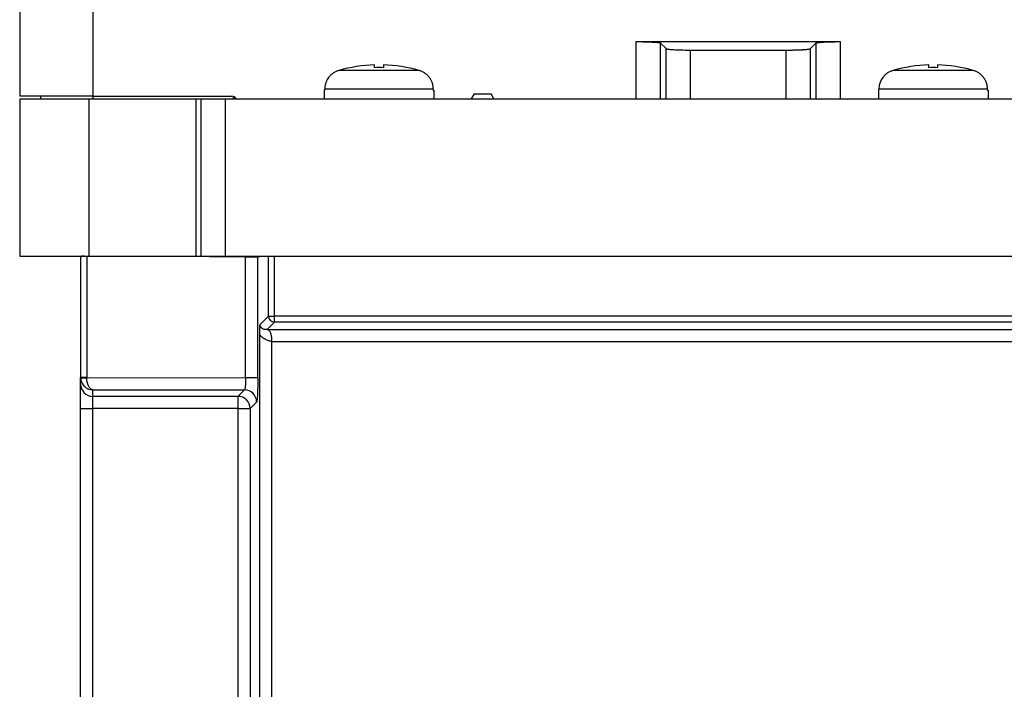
# Model space of a CAD drawing. Header units: inches. Extents: x -14 to 120, y -144 to -15.
# Tile 2 of 16: x -14 to 43, y -105 to -67. Entities that reach past the tile are written whole.
import ezdxf

# ---------------------------------------------------------------- set-up
doc = ezdxf.new("R2010")
doc.units = ezdxf.units.IN
doc.header["$MEASUREMENT"] = 0

# ---------------------------------------------------------------- blocks, each defined once
blk = doc.blocks.new('block 6')
at = {"color": 7, "lineweight": 25}
blk.add_lwpolyline([(13.528, -71.316), (13.366, -71.036)], dxfattribs=at)
blk = doc.blocks.new('block 7')
at = {"color": 7, "lineweight": 25}
blk.add_lwpolyline([(12.386, -71.036), (12.225, -71.316)], dxfattribs=at)
blk = doc.blocks.new('block 29')
at = {"color": 7, "lineweight": 25}
blk.add_lwpolyline([(-1.898, -80.369), (-1.898, -71.316)], dxfattribs=at)
blk = doc.blocks.new('block 30')
at = {"color": 7, "lineweight": 25}
blk.add_lwpolyline([(-1.898, -71.316), (107.451, -71.316)], dxfattribs=at)
blk = doc.blocks.new('block 32')
at = {"color": 7, "lineweight": 25}
blk.add_lwpolyline([(-1.898, -80.369), (107.451, -80.369)], dxfattribs=at)
blk = doc.blocks.new('block 36')
at = {"color": 7, "lineweight": 25}
blk.add_lwpolyline([(-3.298, -80.369), (-3.298, -71.316)], dxfattribs=at)
blk = doc.blocks.new('block 37')
at = {"color": 7, "lineweight": 25}
blk.add_lwpolyline([(-3.298, -71.316), (-1.898, -71.316)], dxfattribs=at)
blk = doc.blocks.new('block 38')
at = {"color": 7, "lineweight": 25}
blk.add_lwpolyline([(-3.298, -80.369), (-1.898, -80.369)], dxfattribs=at)
blk = doc.blocks.new('block 42')
at = {"color": 7, "lineweight": 25}
blk.add_lwpolyline([(-3.574, -80.369), (-3.574, -71.316)], dxfattribs=at)
blk = doc.blocks.new('block 43')
at = {"color": 7, "lineweight": 25}
blk.add_lwpolyline([(-3.574, -71.316), (-3.298, -71.316)], dxfattribs=at)
blk = doc.blocks.new('block 44')
at = {"color": 7, "lineweight": 25}
blk.add_lwpolyline([(-3.574, -80.369), (-3.298, -80.369)], dxfattribs=at)
blk = doc.blocks.new('block 52')
at = {"color": 7, "lineweight": 25}
blk.add_lwpolyline([(3.776, -70.826), (3.804, -70.826)], dxfattribs=at)
blk = doc.blocks.new('block 53')
at = {"color": 7, "lineweight": 25}
blk.add_lwpolyline([(3.804, -70.826), (3.804, -70.765)], dxfattribs=at)
blk = doc.blocks.new('block 54')
at = {"color": 7, "lineweight": 25}
blk.add_lwpolyline([(10.048, -70.765), (3.804, -70.765)], dxfattribs=at)
blk = doc.blocks.new('block 55')
at = {"color": 7, "lineweight": 25}
blk.add_lwpolyline([(10.048, -70.826), (10.048, -70.765)], dxfattribs=at)
blk = doc.blocks.new('block 56')
at = {"color": 7, "lineweight": 25}
blk.add_lwpolyline([(10.048, -70.826), (10.076, -70.826)], dxfattribs=at)
blk = doc.blocks.new('block 57')
at = {"color": 7, "lineweight": 25}
blk.add_lwpolyline([(10.076, -70.826), (10.076, -71.316)], dxfattribs=at)
blk = doc.blocks.new('block 58')
at = {"color": 7, "lineweight": 25}
blk.add_lwpolyline([(3.776, -70.826), (3.776, -71.316)], dxfattribs=at)
blk = doc.blocks.new('block 59')
at = {"color": 7, "lineweight": 25}
blk.add_lwpolyline([(35.626, -70.826), (35.654, -70.826)], dxfattribs=at)
blk = doc.blocks.new('block 60')
at = {"color": 7, "lineweight": 25}
blk.add_lwpolyline([(35.654, -70.826), (35.654, -70.765)], dxfattribs=at)
blk = doc.blocks.new('block 61')
at = {"color": 7, "lineweight": 25}
blk.add_lwpolyline([(41.898, -70.765), (35.654, -70.765)], dxfattribs=at)
blk = doc.blocks.new('block 62')
at = {"color": 7, "lineweight": 25}
blk.add_lwpolyline([(41.898, -70.826), (41.898, -70.765)], dxfattribs=at)
blk = doc.blocks.new('block 63')
at = {"color": 7, "lineweight": 25}
blk.add_lwpolyline([(41.898, -70.826), (41.926, -70.826)], dxfattribs=at)
blk = doc.blocks.new('block 64')
at = {"color": 7, "lineweight": 25}
blk.add_lwpolyline([(41.926, -70.826), (41.926, -71.316)], dxfattribs=at)
blk = doc.blocks.new('block 65')
at = {"color": 7, "lineweight": 25}
blk.add_lwpolyline([(35.626, -70.826), (35.626, -71.316)], dxfattribs=at)
blk = doc.blocks.new('block 66')
at = {"color": 7, "lineweight": 25}
blk.add_open_spline([(36.472, -69.689), (36.445, -69.698), (36.418, -69.706), (36.392, -69.716), (36.365, -69.725), (36.338, -69.736), (36.312, -69.748), (36.285, -69.76), (36.259, -69.774), (36.233, -69.788), (36.207, -69.802), (36.181, -69.818), (36.156, -69.834), (36.131, -69.851), (36.106, -69.869), (36.082, -69.888), (36.057, -69.908), (36.033, -69.928), (36.011, -69.949), (35.987, -69.971), (35.965, -69.994), (35.943, -70.017), (35.921, -70.042), (35.9, -70.067), (35.881, -70.093), (35.853, -70.13), (35.827, -70.169), (35.803, -70.209), (35.78, -70.25), (35.759, -70.293), (35.74, -70.337), (35.722, -70.381), (35.706, -70.427), (35.693, -70.473), (35.68, -70.52), (35.67, -70.568), (35.664, -70.617), (35.658, -70.666), (35.656, -70.715), (35.654, -70.765)], degree=3, knots=[0, 0, 0, 0, 1, 1, 1, 2, 2, 2, 3, 3, 3, 4, 4, 4, 5, 5, 5, 6, 6, 6, 7, 7, 7, 8, 8, 8, 9, 9, 9, 10, 10, 10, 11, 11, 11, 12, 12, 12, 13, 13, 13, 13], dxfattribs=at)
blk = doc.blocks.new('block 67')
at = {"color": 7, "lineweight": 25}
blk.add_lwpolyline([(41.081, -69.689), (36.472, -69.689)], dxfattribs=at)
blk = doc.blocks.new('block 68')
at = {"color": 7, "lineweight": 25}
blk.add_open_spline([(41.898, -70.765), (41.898, -70.737), (41.897, -70.71), (41.895, -70.682), (41.893, -70.655), (41.89, -70.628), (41.886, -70.601), (41.882, -70.574), (41.877, -70.547), (41.871, -70.52), (41.865, -70.494), (41.858, -70.468), (41.85, -70.442), (41.842, -70.417), (41.834, -70.391), (41.824, -70.366), (41.815, -70.342), (41.804, -70.317), (41.793, -70.293), (41.782, -70.269), (41.77, -70.246), (41.757, -70.223), (41.744, -70.2), (41.731, -70.178), (41.716, -70.156), (41.702, -70.134), (41.687, -70.113), (41.672, -70.093), (41.633, -70.041), (41.589, -69.993), (41.542, -69.949), (41.496, -69.907), (41.448, -69.869), (41.396, -69.834), (41.346, -69.801), (41.294, -69.772), (41.24, -69.748), (41.188, -69.725), (41.134, -69.707), (41.081, -69.689)], degree=3, knots=[0, 0, 0, 0, 1, 1, 1, 2, 2, 2, 3, 3, 3, 4, 4, 4, 5, 5, 5, 6, 6, 6, 7, 7, 7, 8, 8, 8, 9, 9, 9, 10, 10, 10, 11, 11, 11, 12, 12, 12, 13, 13, 13, 13], dxfattribs=at)
blk = doc.blocks.new('block 69')
at = {"color": 7, "lineweight": 25}
blk.add_open_spline([(4.622, -69.689), (4.595, -69.698), (4.568, -69.706), (4.542, -69.716), (4.515, -69.725), (4.488, -69.736), (4.462, -69.748), (4.435, -69.76), (4.409, -69.774), (4.383, -69.788), (4.357, -69.802), (4.332, -69.818), (4.306, -69.834), (4.281, -69.851), (4.256, -69.869), (4.232, -69.888), (4.207, -69.908), (4.184, -69.928), (4.16, -69.949), (4.137, -69.971), (4.115, -69.994), (4.093, -70.017), (4.071, -70.042), (4.051, -70.067), (4.031, -70.093), (4.003, -70.13), (3.977, -70.169), (3.953, -70.209), (3.93, -70.25), (3.908, -70.293), (3.89, -70.337), (3.872, -70.381), (3.856, -70.427), (3.843, -70.473), (3.83, -70.52), (3.82, -70.568), (3.814, -70.617), (3.808, -70.666), (3.806, -70.715), (3.804, -70.765)], degree=3, knots=[0, 0, 0, 0, 1, 1, 1, 2, 2, 2, 3, 3, 3, 4, 4, 4, 5, 5, 5, 6, 6, 6, 7, 7, 7, 8, 8, 8, 9, 9, 9, 10, 10, 10, 11, 11, 11, 12, 12, 12, 13, 13, 13, 13], dxfattribs=at)
blk = doc.blocks.new('block 70')
at = {"color": 7, "lineweight": 25}
blk.add_lwpolyline([(9.23, -69.689), (4.622, -69.689)], dxfattribs=at)
blk = doc.blocks.new('block 71')
at = {"color": 7, "lineweight": 25}
blk.add_open_spline([(10.048, -70.765), (10.047, -70.737), (10.047, -70.71), (10.045, -70.682), (10.043, -70.655), (10.04, -70.628), (10.036, -70.601), (10.032, -70.574), (10.027, -70.547), (10.021, -70.52), (10.015, -70.494), (10.008, -70.468), (10, -70.442), (9.992, -70.417), (9.984, -70.391), (9.974, -70.366), (9.964, -70.342), (9.954, -70.317), (9.943, -70.293), (9.932, -70.269), (9.92, -70.246), (9.907, -70.223), (9.894, -70.2), (9.881, -70.178), (9.866, -70.156), (9.852, -70.134), (9.837, -70.113), (9.821, -70.093), (9.783, -70.041), (9.739, -69.993), (9.692, -69.949), (9.646, -69.907), (9.598, -69.869), (9.546, -69.834), (9.496, -69.801), (9.445, -69.772), (9.39, -69.748), (9.338, -69.725), (9.285, -69.707), (9.23, -69.689)], degree=3, knots=[0, 0, 0, 0, 1, 1, 1, 2, 2, 2, 3, 3, 3, 4, 4, 4, 5, 5, 5, 6, 6, 6, 7, 7, 7, 8, 8, 8, 9, 9, 9, 10, 10, 10, 11, 11, 11, 12, 12, 12, 13, 13, 13, 13], dxfattribs=at)
blk = doc.blocks.new('block 75')
at = {"color": 7, "lineweight": 25}
blk.add_lwpolyline([(104.634, -83.807), (0.919, -83.807)], dxfattribs=at)
blk = doc.blocks.new('block 77')
at = {"color": 7, "lineweight": 25}
blk.add_lwpolyline([(104.634, -84.157), (0.919, -84.157)], dxfattribs=at)
blk = doc.blocks.new('block 78')
at = {"color": 7, "lineweight": 25}
blk.add_lwpolyline([(0.919, -84.157), (0.919, -83.807)], dxfattribs=at)
blk = doc.blocks.new('block 81')
at = {"color": 7, "lineweight": 25}
blk.add_open_spline([(0.569, -83.807), (0.57, -84), (0.726, -84.156), (0.919, -84.157)], degree=3, dxfattribs=at)
blk = doc.blocks.new('block 82')
at = {"color": 7, "lineweight": 25}
blk.add_lwpolyline([(0.569, -83.807), (0.919, -83.807)], dxfattribs=at)
blk = doc.blocks.new('block 83')
at = {"color": 7, "lineweight": 25}
blk.add_lwpolyline([(0.569, -83.807), (0.569, -80.369)], dxfattribs=at)
blk = doc.blocks.new('block 84')
at = {"color": 7, "lineweight": 25}
blk.add_lwpolyline([(0.919, -83.807), (0.919, -80.369)], dxfattribs=at)
blk = doc.blocks.new('block 90')
at = {"color": 7, "lineweight": 25}
blk.add_open_spline([(0.494, -84.582), (0.413, -84.593), (0.345, -84.583), (0.29, -84.563), (0.236, -84.543), (0.195, -84.513), (0.165, -84.482), (0.136, -84.451), (0.117, -84.417), (0.106, -84.385), (0.1, -84.368), (0.096, -84.352), (0.093, -84.337), (0.091, -84.321), (0.089, -84.305), (0.089, -84.287)], degree=3, knots=[0, 0, 0, 0, 1, 1, 1, 2, 2, 2, 3, 3, 3, 4, 4, 4, 5, 5, 5, 5], dxfattribs=at)
blk = doc.blocks.new('block 91')
at = {"color": 7, "lineweight": 25}
blk.add_lwpolyline([(0.089, -84.287), (0.569, -83.807)], dxfattribs=at)
blk = doc.blocks.new('block 92')
at = {"color": 7, "lineweight": 25}
blk.add_lwpolyline([(0.494, -84.582), (0.919, -84.157)], dxfattribs=at)
blk = doc.blocks.new('block 93')
at = {"color": 7, "lineweight": 25}
blk.add_lwpolyline([(0.494, -84.582), (105.059, -84.582)], dxfattribs=at)
blk = doc.blocks.new('block 94')
at = {"color": 7, "lineweight": 25}
blk.add_open_spline([(0.075, -84.883), (0.075, -84.857), (0.075, -84.832), (0.075, -84.806), (0.075, -84.781), (0.075, -84.757), (0.075, -84.732), (0.076, -84.708), (0.076, -84.684), (0.076, -84.66), (0.077, -84.637), (0.077, -84.614), (0.078, -84.592), (0.078, -84.569), (0.079, -84.547), (0.079, -84.525), (0.08, -84.493), (0.081, -84.462), (0.082, -84.433), (0.083, -84.404), (0.084, -84.377), (0.085, -84.353), (0.087, -84.329), (0.088, -84.308), (0.089, -84.287)], degree=3, knots=[0, 0, 0, 0, 1, 1, 1, 2, 2, 2, 3, 3, 3, 4, 4, 4, 5, 5, 5, 6, 6, 6, 7, 7, 7, 8, 8, 8, 8], dxfattribs=at)
blk = doc.blocks.new('block 95')
at = {"color": 7, "lineweight": 25}
blk.add_lwpolyline([(0.075, -136.388), (0.075, -84.883)], dxfattribs=at)
blk = doc.blocks.new('block 97')
at = {"color": 7, "lineweight": 25}
blk.add_lwpolyline([(-0.479, -89.124), (-0.479, -135.828)], dxfattribs=at)
blk = doc.blocks.new('block 98')
at = {"color": 7, "lineweight": 25}
blk.add_lwpolyline([(-0.109, -88.754), (-0.479, -89.124)], dxfattribs=at)
blk = doc.blocks.new('block 99')
at = {"color": 7, "lineweight": 25}
blk.add_open_spline([(-0.039, -87.356), (-0.039, -87.385), (-0.039, -87.415), (-0.039, -87.444), (-0.039, -87.474), (-0.039, -87.503), (-0.04, -87.532), (-0.04, -87.562), (-0.04, -87.591), (-0.04, -87.619), (-0.041, -87.648), (-0.041, -87.677), (-0.041, -87.705), (-0.042, -87.733), (-0.042, -87.761), (-0.043, -87.789), (-0.043, -87.818), (-0.044, -87.845), (-0.044, -87.873)], degree=3, knots=[0, 0, 0, 0, 1, 1, 1, 2, 2, 2, 3, 3, 3, 4, 4, 4, 5, 5, 5, 6, 6, 6, 6], dxfattribs=at)
blk = doc.blocks.new('block 100')
at = {"color": 7, "lineweight": 25}
blk.add_lwpolyline([(-0.039, -87.356), (-0.039, -80.411)], dxfattribs=at)
blk = doc.blocks.new('block 101')
at = {"color": 7, "lineweight": 25}
blk.add_lwpolyline([(-0.039, -80.411), (0.213, -80.369)], dxfattribs=at)
blk = doc.blocks.new('block 173')
at = {"color": 7, "lineweight": 25}
blk.add_lwpolyline([(39.028, -69.37), (39.028, -69.53)], dxfattribs=at)
blk = doc.blocks.new('block 174')
at = {"color": 7, "lineweight": 25}
blk.add_open_spline([(41.081, -69.689), (40.412, -69.499), (39.723, -69.391), (39.028, -69.37)], degree=3, dxfattribs=at)
blk = doc.blocks.new('block 175')
at = {"color": 7, "lineweight": 25}
blk.add_open_spline([(38.524, -69.37), (37.83, -69.391), (37.14, -69.499), (36.472, -69.689)], degree=3, dxfattribs=at)
blk = doc.blocks.new('block 176')
at = {"color": 7, "lineweight": 25}
blk.add_lwpolyline([(38.524, -69.53), (38.524, -69.37)], dxfattribs=at)
blk = doc.blocks.new('block 177')
at = {"color": 7, "lineweight": 25}
blk.add_open_spline([(39.028, -69.53), (38.86, -69.525), (38.692, -69.525), (38.524, -69.53)], degree=3, dxfattribs=at)
blk = doc.blocks.new('block 178')
at = {"color": 7, "lineweight": 25}
blk.add_lwpolyline([(7.178, -69.37), (7.178, -69.53)], dxfattribs=at)
blk = doc.blocks.new('block 179')
at = {"color": 7, "lineweight": 25}
blk.add_open_spline([(9.23, -69.689), (8.562, -69.499), (7.873, -69.391), (7.178, -69.37)], degree=3, dxfattribs=at)
blk = doc.blocks.new('block 180')
at = {"color": 7, "lineweight": 25}
blk.add_open_spline([(6.674, -69.37), (5.979, -69.391), (5.29, -69.499), (4.622, -69.689)], degree=3, dxfattribs=at)
blk = doc.blocks.new('block 181')
at = {"color": 7, "lineweight": 25}
blk.add_lwpolyline([(6.674, -69.53), (6.674, -69.37)], dxfattribs=at)
blk = doc.blocks.new('block 182')
at = {"color": 7, "lineweight": 25}
blk.add_open_spline([(7.178, -69.53), (7.01, -69.525), (6.842, -69.525), (6.674, -69.53)], degree=3, dxfattribs=at)
blk = doc.blocks.new('block 212')
at = {"color": 7, "lineweight": 25}
blk.add_open_spline([(23.436, -68.436), (23.439, -68.438), (23.442, -68.44), (23.446, -68.443), (23.451, -68.445), (23.457, -68.447), (23.464, -68.449), (23.471, -68.451), (23.48, -68.453), (23.489, -68.455), (23.499, -68.457), (23.51, -68.459), (23.522, -68.461), (23.534, -68.463), (23.548, -68.465), (23.562, -68.467), (23.577, -68.469), (23.593, -68.471), (23.61, -68.473), (23.627, -68.475), (23.645, -68.476), (23.665, -68.478), (23.684, -68.48), (23.705, -68.482), (23.727, -68.483), (23.749, -68.485), (23.772, -68.487), (23.796, -68.488), (23.821, -68.49), (23.847, -68.492), (23.874, -68.493), (23.926, -68.496), (23.982, -68.499), (24.041, -68.501), (24.098, -68.504), (24.159, -68.506), (24.221, -68.508), (24.283, -68.51), (24.347, -68.511), (24.413, -68.513), (24.48, -68.514), (24.548, -68.515), (24.617, -68.515), (24.689, -68.516), (24.761, -68.516), (24.833, -68.516)], degree=3, knots=[0, 0, 0, 0, 1, 1, 1, 2, 2, 2, 3, 3, 3, 4, 4, 4, 5, 5, 5, 6, 6, 6, 7, 7, 7, 8, 8, 8, 9, 9, 9, 10, 10, 10, 11, 11, 11, 12, 12, 12, 13, 13, 13, 14, 14, 14, 15, 15, 15, 15], dxfattribs=at)
blk = doc.blocks.new('block 213')
at = {"color": 7, "lineweight": 25}
blk.add_lwpolyline([(24.833, -71.316), (24.833, -68.516)], dxfattribs=at)
blk = doc.blocks.new('block 214')
at = {"color": 7, "lineweight": 25}
blk.add_lwpolyline([(23.436, -71.316), (23.436, -68.436)], dxfattribs=at)
blk = doc.blocks.new('block 215')
at = {"color": 7, "lineweight": 25}
blk.add_open_spline([(30.319, -68.516), (30.356, -68.516), (30.392, -68.516), (30.429, -68.516), (30.464, -68.516), (30.5, -68.516), (30.535, -68.515), (30.57, -68.515), (30.605, -68.515), (30.639, -68.514), (30.673, -68.514), (30.706, -68.513), (30.739, -68.513), (30.772, -68.512), (30.805, -68.511), (30.837, -68.511), (30.869, -68.51), (30.9, -68.509), (30.931, -68.508), (30.962, -68.507), (30.993, -68.506), (31.023, -68.505), (31.053, -68.504), (31.082, -68.503), (31.111, -68.501), (31.14, -68.5), (31.169, -68.499), (31.196, -68.497), (31.225, -68.496), (31.252, -68.495), (31.279, -68.493), (31.331, -68.49), (31.381, -68.487), (31.425, -68.483), (31.469, -68.48), (31.508, -68.476), (31.543, -68.473), (31.577, -68.469), (31.606, -68.465), (31.63, -68.461), (31.655, -68.457), (31.675, -68.453), (31.688, -68.449), (31.702, -68.445), (31.709, -68.44), (31.717, -68.436)], degree=3, knots=[0, 0, 0, 0, 1, 1, 1, 2, 2, 2, 3, 3, 3, 4, 4, 4, 5, 5, 5, 6, 6, 6, 7, 7, 7, 8, 8, 8, 9, 9, 9, 10, 10, 10, 11, 11, 11, 12, 12, 12, 13, 13, 13, 14, 14, 14, 15, 15, 15, 15], dxfattribs=at)
blk = doc.blocks.new('block 216')
at = {"color": 7, "lineweight": 25}
blk.add_lwpolyline([(31.717, -71.316), (31.717, -68.436)], dxfattribs=at)
blk = doc.blocks.new('block 217')
at = {"color": 7, "lineweight": 25}
blk.add_lwpolyline([(30.319, -71.316), (30.319, -68.516)], dxfattribs=at)
blk = doc.blocks.new('block 218')
at = {"color": 7, "lineweight": 25}
blk.add_lwpolyline([(24.833, -68.516), (30.319, -68.516)], dxfattribs=at)
blk = doc.blocks.new('block 219')
at = {"color": 7, "lineweight": 25}
blk.add_lwpolyline([(23.113, -68.113), (23.436, -68.436)], dxfattribs=at)
blk = doc.blocks.new('block 220')
at = {"color": 7, "lineweight": 25}
blk.add_open_spline([(21.715, -68.032), (21.752, -68.033), (21.789, -68.033), (21.825, -68.033), (21.861, -68.033), (21.896, -68.033), (21.931, -68.033), (21.966, -68.034), (22.001, -68.034), (22.035, -68.034), (22.069, -68.035), (22.102, -68.035), (22.135, -68.036), (22.168, -68.037), (22.201, -68.038), (22.233, -68.038), (22.265, -68.039), (22.296, -68.04), (22.327, -68.041), (22.358, -68.042), (22.389, -68.043), (22.419, -68.044), (22.449, -68.045), (22.478, -68.046), (22.507, -68.048), (22.536, -68.049), (22.565, -68.05), (22.593, -68.051), (22.621, -68.053), (22.648, -68.054), (22.675, -68.056), (22.727, -68.059), (22.777, -68.062), (22.822, -68.065), (22.865, -68.069), (22.905, -68.072), (22.939, -68.076), (22.973, -68.08), (23.002, -68.084), (23.027, -68.087), (23.051, -68.092), (23.071, -68.096), (23.084, -68.1), (23.098, -68.104), (23.106, -68.109), (23.113, -68.113)], degree=3, knots=[0, 0, 0, 0, 1, 1, 1, 2, 2, 2, 3, 3, 3, 4, 4, 4, 5, 5, 5, 6, 6, 6, 7, 7, 7, 8, 8, 8, 9, 9, 9, 10, 10, 10, 11, 11, 11, 12, 12, 12, 13, 13, 13, 14, 14, 14, 15, 15, 15, 15], dxfattribs=at)
blk = doc.blocks.new('block 221')
at = {"color": 7, "lineweight": 25}
blk.add_lwpolyline([(21.715, -68.032), (33.437, -68.032)], dxfattribs=at)
blk = doc.blocks.new('block 222')
at = {"color": 7, "lineweight": 25}
blk.add_open_spline([(32.04, -68.113), (32.042, -68.111), (32.045, -68.109), (32.05, -68.106), (32.055, -68.104), (32.061, -68.102), (32.068, -68.1), (32.075, -68.098), (32.083, -68.096), (32.093, -68.094), (32.103, -68.092), (32.114, -68.09), (32.126, -68.087), (32.138, -68.085), (32.151, -68.084), (32.166, -68.082), (32.181, -68.08), (32.196, -68.078), (32.213, -68.076), (32.231, -68.074), (32.249, -68.072), (32.268, -68.071), (32.288, -68.069), (32.309, -68.067), (32.331, -68.065), (32.353, -68.064), (32.376, -68.062), (32.4, -68.061), (32.425, -68.059), (32.451, -68.057), (32.477, -68.056), (32.53, -68.053), (32.586, -68.05), (32.645, -68.048), (32.702, -68.045), (32.762, -68.043), (32.825, -68.041), (32.887, -68.039), (32.951, -68.038), (33.017, -68.036), (33.083, -68.035), (33.152, -68.034), (33.221, -68.033), (33.292, -68.033), (33.365, -68.033), (33.437, -68.032)], degree=3, knots=[0, 0, 0, 0, 1, 1, 1, 2, 2, 2, 3, 3, 3, 4, 4, 4, 5, 5, 5, 6, 6, 6, 7, 7, 7, 8, 8, 8, 9, 9, 9, 10, 10, 10, 11, 11, 11, 12, 12, 12, 13, 13, 13, 14, 14, 14, 15, 15, 15, 15], dxfattribs=at)
blk = doc.blocks.new('block 223')
at = {"color": 7, "lineweight": 25}
blk.add_lwpolyline([(32.04, -68.113), (31.717, -68.436)], dxfattribs=at)
blk = doc.blocks.new('block 228')
at = {"color": 7, "lineweight": 25}
blk.add_lwpolyline([(23.113, -71.316), (23.113, -68.113)], dxfattribs=at)
blk = doc.blocks.new('block 229')
at = {"color": 7, "lineweight": 25}
blk.add_lwpolyline([(32.04, -68.113), (32.04, -71.316)], dxfattribs=at)
blk = doc.blocks.new('block 235')
at = {"color": 7, "lineweight": 25}
blk.add_lwpolyline([(12.386, -71.036), (13.366, -71.036)], dxfattribs=at)
blk = doc.blocks.new('block 238')
at = {"color": 7, "lineweight": 25}
blk.add_open_spline([(-0.738, -80.41), (-0.712, -80.41), (-0.686, -80.41), (-0.66, -80.41), (-0.635, -80.411), (-0.61, -80.411), (-0.585, -80.411), (-0.561, -80.411), (-0.537, -80.411), (-0.513, -80.412), (-0.49, -80.412), (-0.467, -80.412), (-0.445, -80.412), (-0.422, -80.412), (-0.4, -80.412), (-0.379, -80.412), (-0.357, -80.412), (-0.336, -80.413), (-0.316, -80.413), (-0.295, -80.413), (-0.275, -80.413), (-0.256, -80.413), (-0.223, -80.413), (-0.193, -80.413), (-0.167, -80.413), (-0.141, -80.413), (-0.119, -80.412), (-0.101, -80.412), (-0.082, -80.412), (-0.068, -80.412), (-0.058, -80.412), (-0.048, -80.411), (-0.044, -80.411), (-0.039, -80.411)], degree=3, knots=[0, 0, 0, 0, 1, 1, 1, 2, 2, 2, 3, 3, 3, 4, 4, 4, 5, 5, 5, 6, 6, 6, 7, 7, 7, 8, 8, 8, 9, 9, 9, 10, 10, 10, 11, 11, 11, 11], dxfattribs=at)
blk = doc.blocks.new('block 239')
at = {"color": 7, "lineweight": 25}
blk.add_lwpolyline([(-4.853, -80.369), (-0.738, -80.41)], dxfattribs=at)
blk = doc.blocks.new('block 240')
at = {"color": 7, "lineweight": 25}
blk.add_lwpolyline([(33.437, -68.032), (33.437, -71.316)], dxfattribs=at)
blk = doc.blocks.new('block 241')
at = {"color": 7, "lineweight": 25}
blk.add_lwpolyline([(21.715, -71.316), (21.715, -68.032)], dxfattribs=at)
blk = doc.blocks.new('block 242')
at = {"color": 7, "lineweight": 25}
blk.add_open_spline([(0.774, -85.277), (0.774, -85.255), (0.774, -85.234), (0.773, -85.212), (0.773, -85.191), (0.772, -85.169), (0.77, -85.148), (0.769, -85.126), (0.768, -85.105), (0.766, -85.084), (0.763, -85.063), (0.761, -85.041), (0.758, -85.021), (0.755, -85.001), (0.751, -84.981), (0.748, -84.962), (0.744, -84.942), (0.739, -84.923), (0.735, -84.905), (0.73, -84.887), (0.725, -84.869), (0.72, -84.852), (0.715, -84.836), (0.709, -84.82), (0.703, -84.804), (0.691, -84.773), (0.678, -84.745), (0.664, -84.72), (0.648, -84.692), (0.63, -84.669), (0.612, -84.649), (0.598, -84.634), (0.585, -84.621), (0.57, -84.612), (0.546, -84.596), (0.52, -84.588), (0.494, -84.582)], degree=3, knots=[0, 0, 0, 0, 1, 1, 1, 2, 2, 2, 3, 3, 3, 4, 4, 4, 5, 5, 5, 6, 6, 6, 7, 7, 7, 8, 8, 8, 9, 9, 9, 10, 10, 10, 11, 11, 11, 12, 12, 12, 12], dxfattribs=at)
blk = doc.blocks.new('block 243')
at = {"color": 7, "lineweight": 25}
blk.add_open_spline([(0.774, -85.277), (0.756, -85.274), (0.739, -85.271), (0.721, -85.267), (0.698, -85.263), (0.676, -85.257), (0.653, -85.251), (0.632, -85.245), (0.611, -85.24), (0.59, -85.233), (0.574, -85.229), (0.558, -85.223), (0.542, -85.218), (0.509, -85.207), (0.476, -85.193), (0.444, -85.178), (0.411, -85.162), (0.379, -85.145), (0.348, -85.126), (0.313, -85.105), (0.279, -85.081), (0.246, -85.056), (0.215, -85.031), (0.184, -85.004), (0.155, -84.975), (0.127, -84.946), (0.101, -84.914), (0.075, -84.883)], degree=3, knots=[0, 0, 0, 0, 1, 1, 1, 2, 2, 2, 3, 3, 3, 4, 4, 4, 5, 5, 5, 6, 6, 6, 7, 7, 7, 8, 8, 8, 9, 9, 9, 9], dxfattribs=at)
blk = doc.blocks.new('block 246')
at = {"color": 7, "lineweight": 25}
blk.add_lwpolyline([(0.774, -85.277), (104.778, -85.277)], dxfattribs=at)
blk = doc.blocks.new('block 247')
at = {"color": 7, "lineweight": 25}
blk.add_lwpolyline([(-9.524, -71.176), (-1.543, -71.176)], dxfattribs=at)
blk = doc.blocks.new('block 248')
at = {"color": 7, "lineweight": 25}
blk.add_lwpolyline([(-9.524, -17.976), (-9.524, -71.176)], dxfattribs=at)
blk = doc.blocks.new('block 276')
at = {"color": 7, "lineweight": 25}
blk.add_open_spline([(-1.263, -71.316), (-1.329, -71.228), (-1.433, -71.176), (-1.543, -71.176)], degree=3, dxfattribs=at)
blk = doc.blocks.new('block 383')
at = {"color": 7, "lineweight": 25}
blk.add_lwpolyline([(0.774, -136.429), (0.774, -85.277)], dxfattribs=at)
blk = doc.blocks.new('block 433')
at = {"color": 7, "lineweight": 25}
blk.add_lwpolyline([(-9.744, -71.316), (-9.744, -80.369)], dxfattribs=at)
blk = doc.blocks.new('block 434')
at = {"color": 7, "lineweight": 25}
blk.add_lwpolyline([(-9.744, -71.316), (-3.574, -71.316)], dxfattribs=at)
blk = doc.blocks.new('block 435')
at = {"color": 7, "lineweight": 25}
blk.add_lwpolyline([(-9.744, -80.369), (-3.574, -80.369)], dxfattribs=at)
blk = doc.blocks.new('block 445')
at = {"color": 7, "lineweight": 25}
blk.add_lwpolyline([(-13.724, -17.976), (-13.724, -71.176)], dxfattribs=at)
blk = doc.blocks.new('block 446')
at = {"color": 7, "lineweight": 25}
blk.add_lwpolyline([(-9.524, -71.176), (-13.724, -71.176)], dxfattribs=at)
blk = doc.blocks.new('block 523')
at = {"color": 7, "lineweight": 25}
blk.add_lwpolyline([(-13.724, -71.316), (-13.724, -80.369)], dxfattribs=at)
blk = doc.blocks.new('block 524')
at = {"color": 7, "lineweight": 25}
blk.add_lwpolyline([(-13.724, -71.316), (-9.744, -71.316)], dxfattribs=at)
blk = doc.blocks.new('block 525')
at = {"color": 7, "lineweight": 25}
blk.add_lwpolyline([(-13.724, -80.369), (-9.744, -80.369)], dxfattribs=at)
blk = doc.blocks.new('block 558')
at = {"color": 7, "lineweight": 25}
blk.add_lwpolyline([(-1.462, -71.186), (-1.46, -71.316)], dxfattribs=at)
blk = doc.blocks.new('block 559')
at = {"color": 7, "lineweight": 25}
blk.add_lwpolyline([(-9.524, -71.176), (-9.524, -71.316)], dxfattribs=at)
blk = doc.blocks.new('block 562')
at = {"color": 7, "lineweight": 25}
blk.add_lwpolyline([(-12.533, -71.176), (-12.534, -71.316)], dxfattribs=at)
blk = doc.blocks.new('block 564')
at = {"color": 7, "lineweight": 25}
blk.add_open_spline([(-1.364, -71.316), (-1.377, -71.308), (-1.392, -71.3), (-1.409, -71.292), (-1.425, -71.285), (-1.442, -71.279), (-1.462, -71.274)], degree=3, knots=[0, 0, 0, 0, 1, 1, 1, 2, 2, 2, 2], dxfattribs=at)
blk = doc.blocks.new('block 565')
at = {"color": 7, "lineweight": 25}
blk.add_lwpolyline([(-0.738, -87.356), (-0.738, -80.41)], dxfattribs=at)
blk = doc.blocks.new('block 566')
at = {"color": 7, "lineweight": 25}
blk.add_lwpolyline([(-0.039, -87.356), (-0.738, -87.356)], dxfattribs=at)
blk = doc.blocks.new('block 567')
at = {"color": 7, "lineweight": 25}
blk.add_open_spline([(-0.109, -88.754), (-0.11, -88.368), (-0.422, -88.056), (-0.808, -88.055)], degree=3, dxfattribs=at)
blk = doc.blocks.new('block 568')
at = {"color": 7, "lineweight": 25}
blk.add_open_spline([(-0.738, -87.356), (-0.738, -87.444), (-0.74, -87.533), (-0.743, -87.615), (-0.747, -87.697), (-0.752, -87.773), (-0.758, -87.838), (-0.765, -87.902), (-0.772, -87.954), (-0.781, -87.991), (-0.789, -88.028), (-0.798, -88.05), (-0.808, -88.055)], degree=3, knots=[0, 0, 0, 0, 1, 1, 1, 2, 2, 2, 3, 3, 3, 4, 4, 4, 4], dxfattribs=at)
blk = doc.blocks.new('block 573')
at = {"color": 7, "lineweight": 25}
blk.add_open_spline([(-10.005, -80.37), (-10.069, -80.372), (-10.125, -80.374), (-10.164, -80.375), (-10.203, -80.378), (-10.224, -80.379), (-10.224, -80.381)], degree=3, knots=[0, 0, 0, 0, 1, 1, 1, 2, 2, 2, 2], dxfattribs=at)
blk = doc.blocks.new('block 581')
at = {"color": 7, "lineweight": 25}
blk.add_lwpolyline([(-9.874, -87.35), (-0.738, -87.356)], dxfattribs=at)
blk = doc.blocks.new('block 582')
at = {"color": 7, "lineweight": 25}
blk.add_lwpolyline([(-9.524, -88.055), (-0.808, -88.055)], dxfattribs=at)
blk = doc.blocks.new('block 583')
at = {"color": 7, "lineweight": 25}
blk.add_open_spline([(-9.524, -88.055), (-9.535, -88.053), (-9.546, -88.051), (-9.557, -88.048), (-9.569, -88.045), (-9.581, -88.04), (-9.593, -88.034), (-9.606, -88.027), (-9.618, -88.019), (-9.631, -88.01), (-9.644, -88), (-9.657, -87.988), (-9.67, -87.975), (-9.689, -87.956), (-9.708, -87.933), (-9.725, -87.906), (-9.742, -87.881), (-9.758, -87.853), (-9.772, -87.822), (-9.788, -87.79), (-9.801, -87.755), (-9.814, -87.717), (-9.824, -87.685), (-9.833, -87.652), (-9.841, -87.617), (-9.848, -87.587), (-9.854, -87.556), (-9.859, -87.525), (-9.863, -87.495), (-9.867, -87.465), (-9.869, -87.435), (-9.871, -87.407), (-9.872, -87.378), (-9.874, -87.35)], degree=3, knots=[0, 0, 0, 0, 1, 1, 1, 2, 2, 2, 3, 3, 3, 4, 4, 4, 5, 5, 5, 6, 6, 6, 7, 7, 7, 8, 8, 8, 9, 9, 9, 10, 10, 10, 11, 11, 11, 11], dxfattribs=at)
blk = doc.blocks.new('block 584')
at = {"color": 7, "lineweight": 25}
blk.add_lwpolyline([(-9.874, -80.366), (-9.874, -87.35)], dxfattribs=at)
blk = doc.blocks.new('block 585')
at = {"color": 7, "lineweight": 25}
blk.add_lwpolyline([(-9.874, -87.337), (-10.224, -87.337)], dxfattribs=at)
blk = doc.blocks.new('block 586')
at = {"color": 7, "lineweight": 25}
blk.add_lwpolyline([(-10.224, -80.373), (-10.224, -87.337)], dxfattribs=at)
blk = doc.blocks.new('block 587')
at = {"color": 7, "lineweight": 25}
blk.add_open_spline([(-10.223, -87.374), (-10.218, -87.469), (-10.193, -87.564), (-10.152, -87.648), (-10.111, -87.732), (-10.054, -87.806), (-9.988, -87.866), (-9.857, -87.986), (-9.69, -88.05), (-9.524, -88.055)], degree=3, knots=[0, 0, 0, 0, 1, 1, 1, 2, 2, 2, 3, 3, 3, 3], dxfattribs=at)
blk = doc.blocks.new('block 588')
at = {"color": 7, "lineweight": 25}
blk.add_lwpolyline([(-10.223, -87.374), (-9.873, -87.356)], dxfattribs=at)
blk = doc.blocks.new('block 589')
at = {"color": 7, "lineweight": 25}
blk.add_open_spline([(-10.224, -87.337), (-10.224, -87.349), (-10.223, -87.362), (-10.223, -87.374)], degree=3, dxfattribs=at)
blk = doc.blocks.new('block 593')
at = {"color": 7, "lineweight": 25}
blk.add_lwpolyline([(-9.524, -88.425), (-9.524, -88.055)], dxfattribs=at)
blk = doc.blocks.new('block 594')
at = {"color": 7, "lineweight": 25}
blk.add_open_spline([(-10.224, -87.726), (-10.223, -88.112), (-9.91, -88.426), (-9.524, -88.425)], degree=3, dxfattribs=at)
blk = doc.blocks.new('block 595')
at = {"color": 7, "lineweight": 25}
blk.add_lwpolyline([(-10.224, -87.726), (-10.224, -87.337)], dxfattribs=at)
blk = doc.blocks.new('block 599')
at = {"color": 7, "lineweight": 25}
blk.add_lwpolyline([(-0.808, -88.055), (-1.178, -88.425)], dxfattribs=at)
blk = doc.blocks.new('block 600')
at = {"color": 7, "lineweight": 25}
blk.add_lwpolyline([(-1.178, -88.425), (-9.524, -88.425)], dxfattribs=at)
blk = doc.blocks.new('block 603')
at = {"color": 7, "lineweight": 25}
blk.add_open_spline([(-0.479, -89.124), (-0.481, -88.739), (-0.793, -88.426), (-1.178, -88.425)], degree=3, dxfattribs=at)
blk = doc.blocks.new('block 737')
at = {"color": 7, "lineweight": 25}
blk.add_lwpolyline([(-1.178, -89.124), (-1.178, -135.81)], dxfattribs=at)
blk = doc.blocks.new('block 738')
at = {"color": 7, "lineweight": 25}
blk.add_lwpolyline([(-1.178, -89.124), (-0.479, -89.124)], dxfattribs=at)
blk = doc.blocks.new('block 742')
at = {"color": 7, "lineweight": 25}
blk.add_lwpolyline([(-1.178, -88.425), (-1.178, -89.124)], dxfattribs=at)
blk = doc.blocks.new('block 743')
at = {"color": 7, "lineweight": 25}
blk.add_lwpolyline([(-1.178, -89.124), (-9.524, -89.124)], dxfattribs=at)
blk = doc.blocks.new('block 744')
at = {"color": 7, "lineweight": 25}
blk.add_lwpolyline([(-9.524, -89.124), (-9.524, -88.425)], dxfattribs=at)
blk = doc.blocks.new('block 750')
at = {"color": 7, "lineweight": 25}
blk.add_lwpolyline([(-10.224, -89.124), (-9.524, -89.124)], dxfattribs=at)
blk = doc.blocks.new('block 751')
at = {"color": 7, "lineweight": 25}
blk.add_lwpolyline([(-10.224, -89.124), (-10.224, -87.726)], dxfattribs=at)
blk = doc.blocks.new('block 760')
at = {"color": 7, "lineweight": 25}
blk.add_lwpolyline([(-9.524, -135.81), (-9.524, -89.124)], dxfattribs=at)
blk = doc.blocks.new('block 761')
at = {"color": 7, "lineweight": 25}
blk.add_lwpolyline([(-10.224, -135.81), (-10.224, -89.124)], dxfattribs=at)
blk = doc.blocks.new('block 1798')
at = {"color": 253, "lineweight": 25}
blk.add_open_spline([(-0.044, -87.873), (-0.045, -87.901), (-0.045, -87.928), (-0.046, -87.955), (-0.047, -87.982), (-0.048, -88.009), (-0.048, -88.035), (-0.049, -88.06), (-0.05, -88.086), (-0.051, -88.11), (-0.052, -88.135), (-0.052, -88.16), (-0.053, -88.183), (-0.054, -88.207), (-0.055, -88.23), (-0.056, -88.253), (-0.057, -88.275), (-0.058, -88.297), (-0.059, -88.319), (-0.062, -88.383), (-0.066, -88.441), (-0.07, -88.493), (-0.073, -88.545), (-0.078, -88.59), (-0.082, -88.627), (-0.085, -88.652), (-0.088, -88.673), (-0.09, -88.691), (-0.093, -88.709), (-0.096, -88.723), (-0.099, -88.733), (-0.102, -88.743), (-0.105, -88.748), (-0.109, -88.754)], degree=3, knots=[0, 0, 0, 0, 1, 1, 1, 2, 2, 2, 3, 3, 3, 4, 4, 4, 5, 5, 5, 6, 6, 6, 7, 7, 7, 8, 8, 8, 9, 9, 9, 10, 10, 10, 11, 11, 11, 11], dxfattribs=at)

msp = doc.modelspace()

# ---------------------------------------------------------------- block references
for name in ['block 445', 'block 248', 'block 220', 'block 221', 'block 241', 'block 219', 'block 228', 'block 212', 'block 214', 'block 215', 'block 223', 'block 216', 'block 222', 'block 229', 'block 240', 'block 213', 'block 218', 'block 217', 'block 180', 'block 181', 'block 182', 'block 178', 'block 179', 'block 175', 'block 176', 'block 177', 'block 173', 'block 174', 'block 69', 'block 70', 'block 71', 'block 66', 'block 67', 'block 68', 'block 446', 'block 562', 'block 247', 'block 559', 'block 276', 'block 558', 'block 564', 'block 52', 'block 58', 'block 53', 'block 54', 'block 55', 'block 56', 'block 57', 'block 7', 'block 235', 'block 6', 'block 59', 'block 65', 'block 60', 'block 61', 'block 62', 'block 63', 'block 64', 'block 523', 'block 524', 'block 433', 'block 434', 'block 42', 'block 43', 'block 36', 'block 37', 'block 29', 'block 30', 'block 525', 'block 573', 'block 586', 'block 584', 'block 435', 'block 239', 'block 44', 'block 38', 'block 32', 'block 238', 'block 565', 'block 101', 'block 100', 'block 83', 'block 84', 'block 94', 'block 91', 'block 90', 'block 92', 'block 81', 'block 82', 'block 75', 'block 78', 'block 77', 'block 93', 'block 242', 'block 95', 'block 243', 'block 246', 'block 383', 'block 585', 'block 589', 'block 595', 'block 588', 'block 587', 'block 581', 'block 583', 'block 568', 'block 566', 'block 99', 'block 594', 'block 751', 'block 582', 'block 593', 'block 599', 'block 567', 'block 1798', 'block 600', 'block 744', 'block 603', 'block 742', 'block 98', 'block 750', 'block 761', 'block 743', 'block 760', 'block 737', 'block 738', 'block 97']:
    msp.add_blockref(name, (0, 0))

doc.saveas('drawing.dxf')
